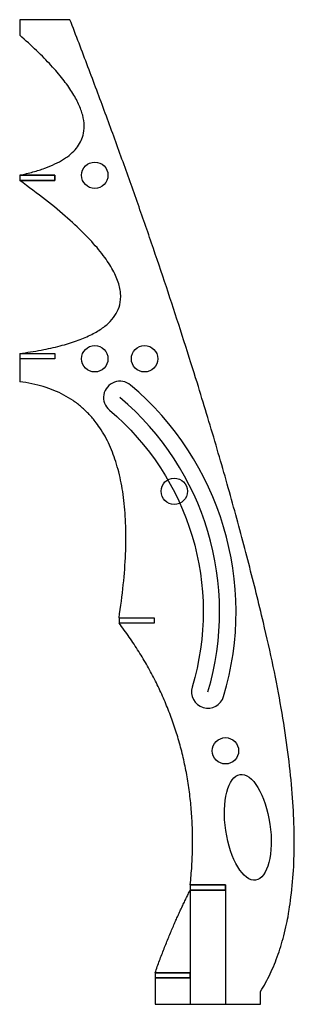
# Model space of a CAD drawing. Header units: millimetres. Extents: x 8 to 164, y -217 to 343.
import ezdxf

# ---------------------------------------------------------------- set-up
doc = ezdxf.new("R2010")
doc.units = ezdxf.units.MM

msp = doc.modelspace()

# ---------------------------------------------------------------- linework, layer by layer
for p, q in [((8, 152.95), (8, 150)), ((64.5, 2.55), (64.5, -0.4)), ((105, -152.35), (105, -217.35)), ((125, -152.35), (125, -217.35))]:
    msp.add_line(p, q)
for points in [[(36.57, 342.95), (8, 342.95), (8, 334.13)], [(36.57, 342.95), (8, 342.95), (8, 334.13)], [(8, 254.43), (28, 254.43), (28, 251.47), (8, 251.47)], [(8, 251.47), (28, 251.47), (28, 254.43), (8, 254.43)], [(8, 152.95), (28, 152.95), (28, 150), (8, 150), (8, 136.93)], [(8, 152.95), (28, 152.95), (28, 150), (8, 150)], [(64.5, 2.55), (84.5, 2.55), (84.5, -0.4), (64.5, -0.4)], [(64.5, 2.55), (84.5, 2.55), (84.5, -0.4), (64.5, -0.4)], [(105, -149.4), (125, -149.4), (125, -152.35), (105, -152.35)], [(85, -199.4), (105, -199.4), (105, -202.35), (85, -202.35), (85, -217.35), (145, -217.35), (145, -210)], [(85, -202.35), (85, -217.35), (145, -217.35), (145, -210)]]:
    msp.add_lwpolyline(points)
for points in [[(28, 254.43), (8, 254.43), (8, 251.47), (28, 251.47)], [(8, 254.43), (8, 251.47), (28, 251.47), (28, 254.43)], [(125, -149.4), (105, -149.4), (105, -152.35), (125, -152.35)], [(85, -199.4), (85, -202.35), (105, -202.35), (105, -199.4)]]:
    msp.add_lwpolyline(points, close=True)
msp.add_lwpolyline([(123.95, -42.16, 0.298896), (71.01, 135.04, 1), (58.99, 120.75, -0.298896), (106.05, -36.81, 1)], format="xyb", close=True)
for centre in [(50.68, 254.43), (50.68, 150), (78.99, 150), (95.9, 74.58), (125, -73.1)]:
    msp.add_circle(centre, 7.5)
msp.add_arc((-37.49, 6.12), 159.16, 343.3497, 49.9145)
msp.add_ellipse((137.72, -116.62), major_axis=(4.45, -30.08), ratio=0.416792)
for points in [[(146.56, 0), (110.18, 152.19), (36.57, 342.95)], [(8, 254.43), (81.31, 270.11), (8, 334.13)], [(8, 152.95), (122.88, 168.62), (8, 251.47)], [(64.5, 2.55), (83.73, 127.63), (8, 136.93)], [(145, -210), (182.4, -149.99), (146.56, 0)], [(105, -149.4), (113.72, -65.26), (64.5, -0.4)], [(85, -199.4), (94.22, -173.37), (105, -152.35)]]:
    msp.add_open_spline(points, degree=2)

doc.saveas('drawing.dxf')
